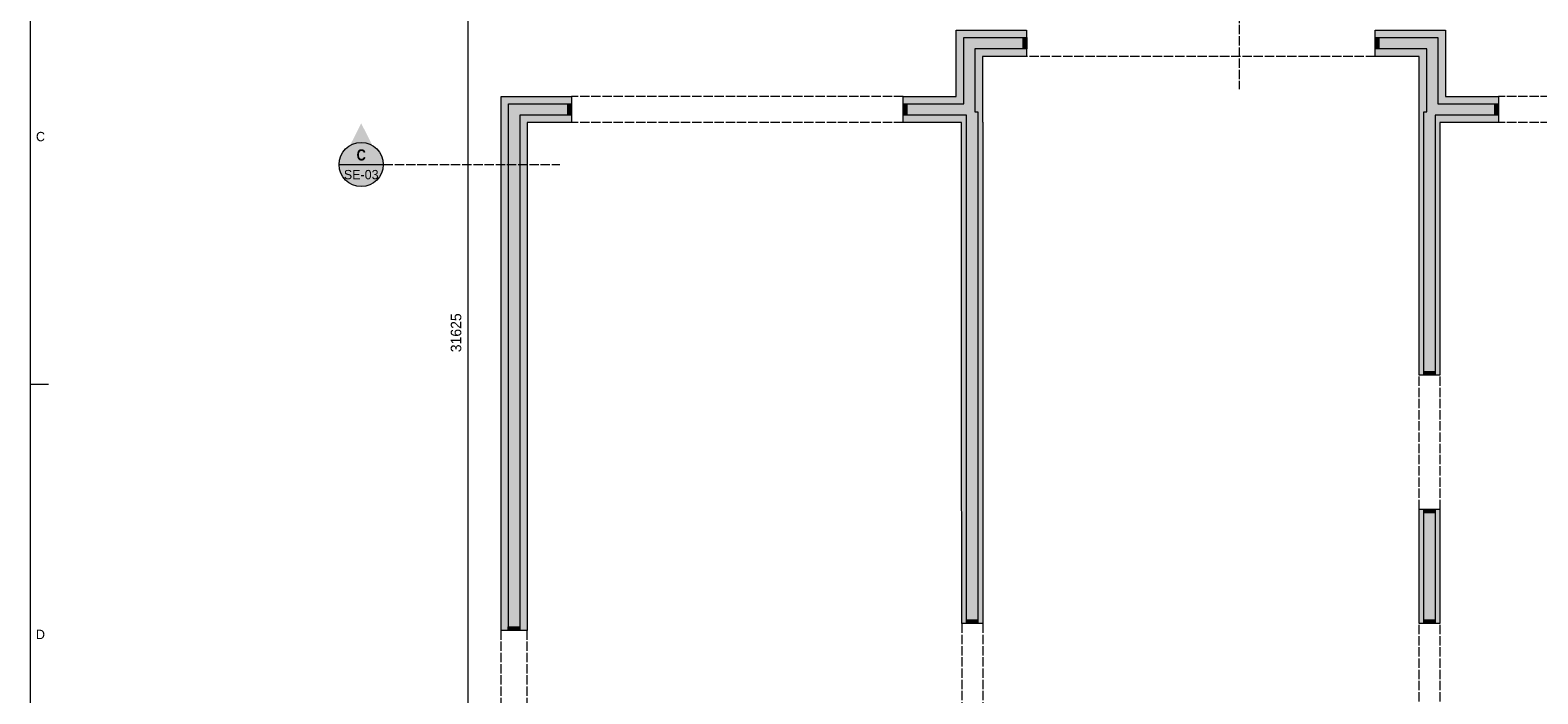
# Model space of a CAD drawing. Header units: millimetres. Extents: x 17 to 587, y 4 to 415.
# Tile 2 of 8: x 20 to 225, y 168 to 258. Entities that reach past the tile are written whole.
import ezdxf
from ezdxf.enums import TextEntityAlignment as Align

# ---------------------------------------------------------------- set-up
doc = ezdxf.new("R2010")
doc.units = ezdxf.units.MM
doc.linetypes.add('DASHED', pattern=[1.524, 1.27, -0.254])
for name, color, linetype in [('FILL-C_B2B2B5', 7, 'Continuous'), ('FILL-EPS', 7, 'Continuous'), ('FILL-RED', 7, 'Continuous'), ('FILL-TEAL_DK', 7, 'Continuous'), ('FILL-WHITE', 7, 'Continuous'), ('LINE-INK', 7, 'Continuous'), ('LINE-INK-DASH', 7, 'DASHED'), ('LINE-RED', 7, 'Continuous'), ('LINE-RED-DASH', 7, 'DASHED'), ('LINE-STEEL_GREY', 7, 'Continuous'), ('LINE-TEAL_DK', 7, 'Continuous'), ('TEXT-INK', 7, 'Continuous'), ('TEXT-RED', 7, 'Continuous'), ('TEXT-STEEL_GREY', 7, 'Continuous')]:
    doc.layers.add(name, color=color, linetype=linetype)
doc.styles.add('OpenSansCondensed-Bold', font='OpenSansCondensed-Bold.ttf')

msp = doc.modelspace()

# ---------------------------------------------------------------- hatches: boundary and pattern name
at = {"layer": 'FILL-C_B2B2B5', "true_color": 0xb2b2b5}
h = msp.add_hatch(color=256, dxfattribs=at)
h.dxf.hatch_style = 1
h.paths.add_polyline_path([(138.68, 248.11), (146.89, 248.11), (146.89, 257.11), (155.45, 257.11), (155.45, 255.59), (148.41, 255.59), (148.41, 247.05), (148.8, 247.05), (148.81, 177.47), (147.28, 177.47), (147.28, 246.59), (138.68, 246.59)])
h = msp.add_hatch(color=256, dxfattribs=at)
h.dxf.hatch_style = 1
h.paths.add_polyline_path([(202.81, 257.11), (211.36, 257.11), (211.36, 248.11), (219.57, 248.11), (219.57, 246.59), (210.97, 246.59), (210.97, 211.24), (209.44, 211.24), (209.44, 247.05), (209.84, 247.05), (209.84, 255.59), (202.81, 255.59)])
h = msp.add_hatch(color=256, dxfattribs=at)
h.dxf.hatch_style = 1
h.paths.add_polyline_path([(93.57, 246.59), (86.54, 246.59), (86.54, 176.55), (85.02, 176.55), (85.02, 248.11), (93.57, 248.11)])
h = msp.add_hatch(color=256, dxfattribs=at)
h.dxf.hatch_style = 1
h.paths.add_polyline_path([(209.44, 177.47), (209.44, 193.03), (210.97, 193.03), (210.97, 177.47)])
at = {"layer": 'FILL-EPS', "true_color": 0xccffff}
h = msp.add_hatch(color=256, dxfattribs=at)
h.dxf.hatch_style = 1
h.paths.add_polyline_path([(138.68, 249.13), (145.87, 249.13), (145.87, 258.13), (155.45, 258.13), (155.45, 257.11), (146.89, 257.11), (146.89, 248.11), (138.68, 248.11)])
h = msp.add_hatch(color=256, dxfattribs=at)
h.dxf.hatch_style = 1
h.paths.add_polyline_path([(202.81, 258.13), (212.38, 258.13), (212.38, 249.13), (219.57, 249.13), (219.57, 248.11), (211.36, 248.11), (211.36, 257.11), (202.81, 257.11)])
h = msp.add_hatch(color=256, dxfattribs=at)
h.dxf.hatch_style = 1
h.paths.add_polyline_path([(155.45, 254.57), (149.43, 254.57), (149.43, 245.62), (149.47, 245.62), (149.47, 209.27), (149.47, 177.47), (148.81, 177.47), (148.8, 247.05), (148.41, 247.05), (148.41, 255.59), (155.45, 255.59)])
h = msp.add_hatch(color=256, dxfattribs=at)
h.dxf.hatch_style = 1
h.paths.add_polyline_path([(202.81, 254.57), (202.81, 255.59), (209.84, 255.59), (209.84, 247.05), (209.44, 247.05), (209.44, 211.24), (208.78, 211.24), (208.78, 245.62), (208.82, 245.62), (208.82, 254.57)])
h = msp.add_hatch(color=256, dxfattribs=at)
h.dxf.hatch_style = 1
h.paths.add_polyline_path([(93.57, 249.13), (93.57, 248.11), (85.02, 248.11), (85.02, 176.55), (84, 176.55), (84, 249.13)])
h = msp.add_hatch(color=256, dxfattribs=at)
h.dxf.hatch_style = 1
h.paths.add_polyline_path([(93.57, 245.57), (87.56, 245.57), (87.56, 176.55), (86.54, 176.55), (86.54, 246.59), (93.57, 246.59)])
h = msp.add_hatch(color=256, dxfattribs=at)
h.dxf.hatch_style = 1
h.paths.add_polyline_path([(138.68, 246.59), (147.28, 246.59), (147.28, 177.47), (146.62, 177.47), (146.61, 208.02), (146.61, 208.03), (146.61, 245.57), (138.68, 245.57)])
h = msp.add_hatch(color=256, dxfattribs=at)
h.dxf.hatch_style = 1
h.paths.add_polyline_path([(219.57, 245.57), (211.63, 245.57), (211.63, 211.24), (210.97, 211.24), (210.97, 246.59), (219.57, 246.59)])
h = msp.add_hatch(color=256, dxfattribs=at)
h.dxf.hatch_style = 1
h.paths.add_polyline_path([(208.78, 177.47), (208.78, 193.03), (209.44, 193.03), (209.44, 177.47)])
h = msp.add_hatch(color=256, dxfattribs=at)
h.dxf.hatch_style = 1
h.paths.add_polyline_path([(211.63, 177.47), (210.97, 177.47), (210.97, 193.03), (211.63, 193.03)])
at = {"layer": 'FILL-RED', "true_color": 0xb81a1f}
h = msp.add_hatch(color=256, dxfattribs=at)
h.dxf.hatch_style = 1
h.paths.add_polyline_path([(65, 245.46), (62.15, 239.86), (67.85, 239.86)])
at = {"layer": 'FILL-TEAL_DK', "true_color": 0x006b5c}
h = msp.add_hatch(color=256, dxfattribs=at)
h.dxf.hatch_style = 1
h.paths.add_polyline_path([(154.96, 257.11), (155.46, 257.11), (155.46, 257.11), (155.46, 257.11), (155.46, 255.59), (155.46, 255.59), (155.46, 255.59), (154.96, 255.59), (154.96, 255.59), (154.96, 255.59), (154.96, 257.11), (154.96, 257.11)])
h = msp.add_hatch(color=256, dxfattribs=at)
h.dxf.hatch_style = 1
h.paths.add_polyline_path([(203.31, 257.11), (203.31, 255.59), (202.81, 255.59), (202.81, 257.11)])
h = msp.add_hatch(color=256, dxfattribs=at)
h.dxf.hatch_style = 1
h.paths.add_polyline_path([(93.58, 248.11), (93.58, 246.59), (93.08, 246.59), (93.08, 248.11)])
h = msp.add_hatch(color=256, dxfattribs=at)
h.dxf.hatch_style = 1
h.paths.add_polyline_path([(138.68, 248.11), (139.18, 248.11), (139.18, 248.11), (139.18, 248.11), (139.18, 246.59), (139.18, 246.59), (139.18, 246.59), (138.68, 246.59), (138.68, 246.59), (138.68, 246.59), (138.68, 248.11), (138.68, 248.11)])
h = msp.add_hatch(color=256, dxfattribs=at)
h.dxf.hatch_style = 1
h.paths.add_polyline_path([(219.58, 248.11), (219.58, 246.59), (219.08, 246.59), (219.08, 248.11)])
h = msp.add_hatch(color=256, dxfattribs=at)
h.dxf.hatch_style = 1
h.paths.add_polyline_path([(209.44, 211.73), (210.97, 211.73), (210.97, 211.23), (209.44, 211.23)])
h = msp.add_hatch(color=256, dxfattribs=at)
h.dxf.hatch_style = 1
h.paths.add_polyline_path([(209.44, 193.03), (210.97, 193.03), (210.97, 192.53), (209.44, 192.53)])
h = msp.add_hatch(color=256, dxfattribs=at)
h.dxf.hatch_style = 1
h.paths.add_polyline_path([(84.97, 177.05), (86.5, 177.05), (86.5, 176.55), (84.97, 176.55)])
h = msp.add_hatch(color=256, dxfattribs=at)
h.dxf.hatch_style = 1
h.paths.add_polyline_path([(147.28, 177.97), (148.81, 177.97), (148.81, 177.47), (147.28, 177.47)])
h = msp.add_hatch(color=256, dxfattribs=at)
h.dxf.hatch_style = 1
h.paths.add_polyline_path([(209.44, 177.97), (210.97, 177.97), (210.97, 177.47), (209.44, 177.47)])
at = {"layer": 'FILL-WHITE', "true_color": 0xffffff}
h = msp.add_hatch(color=256, dxfattribs=at)
h.dxf.hatch_style = 1
h.paths.add_polyline_path([(68, 239.86), (67.9, 240.64), (67.6, 241.36), (67.12, 241.98), (66.5, 242.46), (65.78, 242.76), (65, 242.86), (64.22, 242.76), (63.5, 242.46), (62.88, 241.98), (62.4, 241.36), (62.1, 240.64), (62, 239.86), (62.1, 239.08), (62.4, 238.36), (62.88, 237.74), (63.5, 237.26), (64.22, 236.96), (65, 236.86), (65.78, 236.96), (66.5, 237.26), (67.12, 237.74), (67.6, 238.36), (67.9, 239.08)])

# ---------------------------------------------------------------- linework, layer by layer
at = {"layer": 'LINE-INK', "lineweight": 5}
for p, q in [((79.5, 375.13), (79.5, 58.87)), ((20, 210), (22.5, 210))]:
    msp.add_line(p, q, dxfattribs=at)
for points in [[(20, 7), (587, 7), (587, 413), (20, 413)], [(138.68, 245.57), (138.68, 249.13), (145.87, 249.13), (145.87, 258.13), (155.45, 258.13), (155.45, 254.57), (149.43, 254.57), (149.43, 245.62), (149.47, 245.62), (149.47, 209.27), (149.47, 177.47), (146.62, 177.47), (146.61, 208.02), (146.61, 208.03), (146.61, 245.57)], [(208.82, 254.57), (202.81, 254.57), (202.81, 258.13), (212.38, 258.13), (212.38, 249.13), (219.57, 249.13), (219.57, 245.57), (211.63, 245.57), (211.63, 211.24), (208.78, 211.24), (208.78, 245.62), (208.82, 245.62)], [(84, 249.13), (93.57, 249.13), (93.57, 245.57), (87.56, 245.57), (87.56, 176.55), (84, 176.55)], [(211.63, 193.03), (211.63, 177.47), (208.78, 177.47), (208.78, 193.03)]]:
    msp.add_lwpolyline(points, close=True, dxfattribs=at)
at = {"layer": 'LINE-INK-DASH', "lineweight": 5}
for p, q in [((202.81, 254.57), (155.46, 254.57)), ((138.68, 249.13), (93.58, 249.13)), ((264.68, 249.13), (219.58, 249.13)), ((138.68, 245.57), (93.58, 245.57)), ((264.68, 245.57), (219.58, 245.57)), ((208.78, 193.03), (208.78, 211.23)), ((211.64, 193.03), (211.64, 211.23)), ((83.96, 176.55), (83.96, 159.58)), ((87.51, 176.55), (87.51, 159.58)), ((146.62, 177.47), (146.62, 159.27)), ((149.47, 177.47), (149.47, 159.27)), ((208.78, 159.27), (208.78, 177.47)), ((211.64, 159.27), (211.64, 177.47))]:
    msp.add_line(p, q, dxfattribs=at)
at = {"layer": 'LINE-RED', "lineweight": 5}
msp.add_line((62, 239.86), (68, 239.86), dxfattribs=at)
msp.add_circle((65, 239.86), 3, dxfattribs=at)
at = {"layer": 'LINE-RED-DASH', "lineweight": 5}
for p, q in [((184.33, 277.13), (184.33, 250.13)), ((65, 239.86), (92, 239.86))]:
    msp.add_line(p, q, dxfattribs=at)
at = {"layer": 'LINE-STEEL_GREY', "lineweight": 5}
for points in [[(138.68, 248.11), (146.89, 248.11), (146.89, 257.11), (155.45, 257.11), (155.45, 255.59), (148.41, 255.59), (148.41, 247.05), (148.8, 247.05), (148.81, 177.47), (147.28, 177.47), (147.28, 246.59), (138.68, 246.59)], [(202.81, 257.11), (211.36, 257.11), (211.36, 248.11), (219.57, 248.11), (219.57, 246.59), (210.97, 246.59), (210.97, 211.24), (209.44, 211.24), (209.44, 247.05), (209.84, 247.05), (209.84, 255.59), (202.81, 255.59)], [(93.57, 246.59), (86.54, 246.59), (86.54, 176.55), (85.02, 176.55), (85.02, 248.11), (93.57, 248.11)], [(209.44, 177.47), (209.44, 193.03), (210.97, 193.03), (210.97, 177.47)]]:
    msp.add_lwpolyline(points, close=True, dxfattribs=at)
at = {"layer": 'LINE-TEAL_DK', "lineweight": 5}
for points in [[(154.96, 257.11), (155.46, 257.11), (155.46, 257.11), (155.46, 257.11), (155.46, 255.59), (155.46, 255.59), (155.46, 255.59), (154.96, 255.59), (154.96, 255.59), (154.96, 255.59), (154.96, 257.11), (154.96, 257.11)], [(203.31, 257.11), (203.31, 255.59), (202.81, 255.59), (202.81, 257.11)], [(93.58, 248.11), (93.58, 246.59), (93.08, 246.59), (93.08, 248.11)], [(138.68, 248.11), (139.18, 248.11), (139.18, 248.11), (139.18, 248.11), (139.18, 246.59), (139.18, 246.59), (139.18, 246.59), (138.68, 246.59), (138.68, 246.59), (138.68, 246.59), (138.68, 248.11), (138.68, 248.11)], [(219.58, 248.11), (219.58, 246.59), (219.08, 246.59), (219.08, 248.11)], [(209.44, 211.73), (210.97, 211.73), (210.97, 211.23), (209.44, 211.23)], [(209.44, 193.03), (210.97, 193.03), (210.97, 192.53), (209.44, 192.53)], [(84.97, 177.05), (86.5, 177.05), (86.5, 176.55), (84.97, 176.55)], [(147.28, 177.97), (148.81, 177.97), (148.81, 177.47), (147.28, 177.47)], [(209.44, 177.97), (210.97, 177.97), (210.97, 177.47), (209.44, 177.47)]]:
    msp.add_lwpolyline(points, close=True, dxfattribs=at)

# ---------------------------------------------------------------- texts
at = {"layer": 'TEXT-INK'}
msp.add_text('31625', height=1.422, rotation=90, dxfattribs=at).set_placement((78.6, 217), align=Align.CENTER)
at = {"layer": 'TEXT-RED', "style": 'OpenSansCondensed-Bold'}
msp.add_text('C', height=1.52, dxfattribs=at).set_placement((65, 240.41), align=Align.CENTER)
at = {"layer": 'TEXT-RED'}
msp.add_text('SE-03', height=1.27, dxfattribs=at).set_placement((65, 237.86), align=Align.CENTER)
at = {"layer": 'TEXT-STEEL_GREY'}
for s, p in [('C', (21.4, 243.03)), ('D', (21.4, 175.37))]:
    msp.add_text(s, height=1.27, dxfattribs=at).set_placement(p, align=Align.CENTER)

doc.saveas('drawing.dxf')
